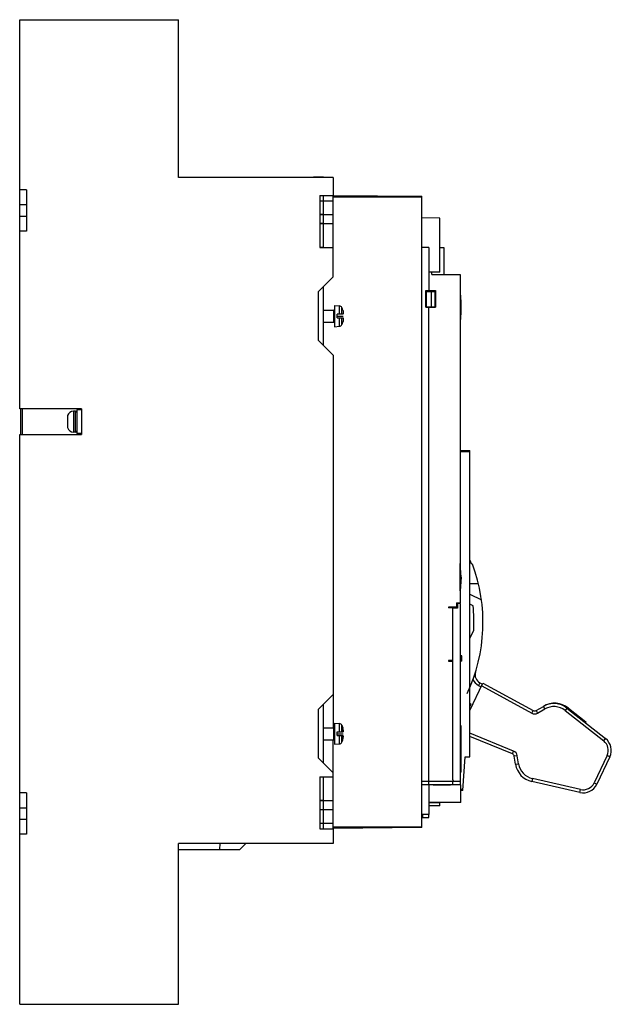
# Model space of a CAD drawing. Header units: millimetres. Extents: x 43 to 239, y 32 to 358.
import ezdxf

# ---------------------------------------------------------------- set-up
doc = ezdxf.new("R2010")
doc.units = ezdxf.units.MM
doc.header["$LTSCALE"] = 25.349531
doc.layers.get('0').update_dxf_attribs({"linetype": 'CONTINUOUS'})
doc.layers.add('INTFCLR_71428', color=7, linetype='CONTINUOUS')
doc.layers.add('INTFCLR_79', color=7, linetype='CONTINUOUS')

msp = doc.modelspace()

# ---------------------------------------------------------------- linework, layer by layer
at = {"color": 7, "linetype": 'Continuous'}
for p, q in [((43.2, 229.13), (43.2, 358.18)), ((43.2, 358.18), (95.9, 358.18)), ((95.9, 305.88), (95.9, 358.18)), ((147.2, 305.88), (95.9, 305.88)), ((144, 305.94), (140.6, 305.94)), ((147.2, 305.88), (147.2, 299.88)), ((45.4, 301.73), (43.2, 301.73)), ((45.4, 301.73), (45.4, 288.03)), ((142.7, 299.88), (142.7, 282.63)), ((142.7, 299.88), (147.2, 299.88)), ((147.2, 298.03), (142.7, 298.03)), ((144, 282.69), (144, 299.88)), ((147.2, 299.91), (176.5, 299.65)), ((147.2, 272.88), (147.2, 299.86)), ((176.5, 299.33), (147.2, 299.33)), ((176.5, 90.24), (176.5, 299.65)), ((45.4, 296.73), (43.2, 296.73)), ((43.2, 293.03), (45.4, 293.03)), ((142.7, 293.69), (144, 293.69)), ((142.7, 293.63), (147.2, 293.63)), ((182.5, 292.38), (176.5, 292.43)), ((182.5, 274.46), (182.5, 292.38)), ((45.4, 288.03), (43.2, 288.03)), ((144, 290.54), (142.7, 290.54)), ((147.2, 290.48), (142.7, 290.48)), ((144, 282.69), (142.7, 282.69)), ((142.7, 282.63), (147.2, 282.63)), ((178.85, 282.64), (176.5, 282.64)), ((178.85, 282.64), (178.85, 268.34)), ((182.5, 282.64), (183.85, 282.64)), ((183.85, 282.64), (183.85, 273.64)), ((182.5, 274.46), (178.85, 274.46)), ((179.85, 273.64), (179.85, 274.46)), ((147.2, 272.88), (142.2, 267.88)), ((179.85, 273.64), (189.25, 273.64)), ((189.25, 273.64), (189.25, 164.75)), ((142.2, 267.88), (142.2, 251.88)), ((144, 250.08), (144, 269.68)), ((177.85, 262.84), (177.85, 268.34)), ((177.85, 268.34), (181.05, 268.34)), ((178.05, 262.99), (178.05, 267.99)), ((178.05, 267.99), (180.97, 267.99)), ((179.73, 262.99), (179.73, 267.99)), ((180.97, 262.99), (180.97, 267.99)), ((181.05, 268.34), (181.05, 262.84)), ((189.35, 266.8), (189.35, 258.79)), ((144, 261.88), (147.4, 261.88)), ((147.4, 257.88), (147.4, 261.88)), ((147.6, 263.39), (147.6, 256.37)), ((147.6, 263.39), (149.25, 263.25)), ((149.25, 260.48), (149.25, 263.25)), ((150.06, 260.48), (150.06, 262.71)), ((150.37, 261.89), (150.34, 261.89)), ((177.85, 262.84), (181.05, 262.84)), ((178.05, 262.99), (180.97, 262.99)), ((178.85, 104.39), (178.85, 262.84)), ((148.5, 259.28), (148.5, 260.48)), ((150.5, 260.48), (148.5, 260.48)), ((148.5, 259.28), (150.5, 259.28)), ((149.25, 256.52), (149.25, 259.28)), ((150.06, 257.06), (150.06, 259.28)), ((150.5, 260.48), (150.5, 260.68)), ((150.5, 259.28), (150.5, 259.08)), ((144, 257.88), (147.4, 257.88)), ((147.6, 256.37), (149.25, 256.52)), ((150.35, 257.88), (150.37, 257.88)), ((142.2, 251.88), (147.2, 246.88)), ((147.2, 246.88), (147.2, 123.38)), ((63.7, 229.13), (43.2, 229.13)), ((43.6, 220.63), (43.6, 229.13)), ((44, 229.13), (44, 220.63)), ((62.2, 228.78), (62.2, 220.98)), ((63.7, 228.78), (62.2, 228.78)), ((63.7, 229.13), (63.7, 220.63)), ((59.1, 226.87), (59.1, 222.9)), ((61.04, 228.38), (61.04, 221.38)), ((61.7, 228.38), (61.04, 228.38)), ((61.7, 221.38), (61.7, 228.38)), ((43.2, 31.65), (43.2, 220.63)), ((43.2, 220.63), (63.7, 220.63)), ((61.7, 221.38), (61.04, 221.38)), ((63.7, 220.98), (62.2, 220.98)), ((189.25, 215.38), (192.5, 215.36)), ((192.5, 214.84), (189.25, 214.84)), ((192.5, 113.73), (192.5, 215.36)), ((189.31, 177.8), (189.25, 177.8)), ((189.61, 173.3), (189.31, 177.8)), ((189.31, 168.8), (189.31, 177.8)), ((192.5, 178.89), (192.95, 177.79)), ((192.95, 177.79), (193.31, 177.62)), ((189.61, 173.3), (189.31, 168.8)), ((195.31, 171.11), (192.5, 171.15)), ((189.31, 168.8), (189.25, 168.8)), ((192.5, 167.7), (196.32, 165.8)), ((188.05, 163.33), (185.35, 163.33)), ((185.35, 163.33), (185.35, 163.12)), ((188.05, 164.75), (189.25, 164.75)), ((188.05, 164.75), (188.05, 163.33)), ((189.35, 164.55), (188.35, 164.55)), ((188.35, 164.55), (188.35, 163.05)), ((189.35, 104.39), (189.35, 164.55)), ((193.54, 163.83), (192.5, 164.35)), ((186.85, 163.12), (185.35, 163.12)), ((186.85, 106.15), (186.85, 163.12)), ((188.35, 163.05), (186.85, 163.05)), ((192.5, 152.98), (193.78, 155.68)), ((192.5, 153.85), (192.83, 153.69)), ((189.85, 147.18), (189.35, 147.18)), ((189.85, 145.48), (189.85, 147.18)), ((186.85, 145.67), (185.35, 145.67)), ((185.35, 145.67), (185.35, 145.48)), ((185.35, 145.48), (186.85, 145.48)), ((189.85, 145.48), (189.35, 145.48)), ((192.5, 129.07), (196.83, 138.16)), ((195.8, 138.31), (195.33, 137.43)), ((195.33, 137.43), (196.25, 136.94)), ((195.8, 138.31), (196.68, 137.84)), ((196.4, 137.25), (212.99, 128.19)), ((196.83, 138.16), (213.47, 129.07)), ((147.2, 134.38), (142.2, 129.38)), ((144, 111.58), (144, 131.18)), ((192.94, 131.15), (192.5, 131.36)), ((142.2, 129.38), (142.2, 113.38)), ((212.99, 128.19), (213.47, 129.07)), ((214.45, 129.08), (216.87, 130.46)), ((214.45, 129.08), (214.94, 128.21)), ((214.94, 128.21), (217.36, 129.59)), ((217.36, 129.59), (216.87, 130.46)), ((224.67, 129.88), (224.05, 129.1)), ((224.05, 129.1), (236.86, 119.01)), ((224.67, 129.88), (237.48, 119.79)), ((225.17, 129.86), (230.98, 125.29)), ((147.6, 124.89), (149.25, 124.75)), ((147.6, 124.89), (147.6, 117.87)), ((149.25, 121.98), (149.25, 124.75)), ((150.06, 124.21), (150.37, 123.39)), ((150.06, 123.39), (150.06, 124.21)), ((230.98, 125.29), (230.85, 125.01)), ((144, 123.38), (147.4, 123.38)), ((147.4, 119.38), (147.4, 123.38)), ((148.5, 121.98), (150.5, 121.98)), ((148.5, 120.78), (148.5, 121.98)), ((150.06, 121.98), (150.06, 123.39)), ((150.34, 123.39), (150.37, 123.39)), ((150.5, 122.18), (150.5, 121.98)), ((189.65, 123.95), (189.35, 123.95)), ((189.47, 108.95), (189.47, 123.95)), ((189.65, 108.65), (189.65, 123.95)), ((206.98, 115.65), (192.5, 121.6)), ((144, 119.38), (147.4, 119.38)), ((147.2, 89.91), (147.2, 119.38)), ((147.6, 117.87), (149.25, 118.02)), ((148.5, 120.78), (150.5, 120.78)), ((149.25, 118.02), (149.25, 120.78)), ((150.06, 118.56), (150.06, 120.78)), ((150.06, 118.56), (150.37, 119.38)), ((150.37, 119.38), (150.35, 119.38)), ((150.5, 120.58), (150.5, 120.78)), ((206.6, 114.73), (192.5, 120.51)), ((236.86, 119.01), (237.48, 119.79)), ((206.6, 114.73), (206.98, 115.65)), ((142.2, 113.38), (147.2, 108.38)), ((190.1, 102.52), (190.88, 113.72)), ((190.88, 113.72), (192.5, 113.73)), ((208.2, 114.11), (207.21, 113.96)), ((207.63, 111.27), (207.21, 113.96)), ((207.63, 111.27), (208.62, 111.43)), ((208.62, 111.43), (208.2, 114.11)), ((238, 114.14), (233.68, 105.08)), ((238.9, 113.71), (234.58, 104.65)), ((238.9, 113.71), (238, 114.14)), ((189.65, 108.65), (189.35, 108.65)), ((189.65, 108.95), (189.47, 108.95)), ((142.7, 107.13), (147.2, 107.13)), ((142.7, 107.13), (142.7, 89.88)), ((144, 89.88), (144, 107.13)), ((176.5, 105.64), (187.35, 105.64)), ((180.35, 104.49), (186.05, 104.49)), ((180.35, 104.39), (180.35, 104.49)), ((186.85, 104.39), (186.85, 105.64)), ((187.35, 105.65), (189.35, 105.65)), ((213.23, 106.51), (213.01, 105.53)), ((228.97, 101.93), (213.01, 105.53)), ((229.19, 102.9), (213.23, 106.51)), ((233.68, 105.08), (234.58, 104.65)), ((45.4, 101.74), (43.2, 101.74)), ((45.4, 101.74), (45.4, 88.04)), ((189.45, 104.39), (176.5, 104.39)), ((178.95, 94.59), (178.95, 104.39)), ((189.45, 98.59), (189.45, 104.39)), ((189.45, 103.05), (190.14, 103.05)), ((190.1, 102.52), (189.45, 102.51)), ((228.97, 101.93), (229.19, 102.9)), ((142.7, 99.35), (144, 99.35)), ((142.7, 99.29), (147.2, 99.29)), ((189.45, 98.59), (178.95, 98.59)), ((182.5, 98.43), (178.95, 98.43)), ((182.5, 97.5), (182.5, 98.59)), ((45.4, 96.74), (43.2, 96.74)), ((144, 96.19), (142.7, 96.19)), ((147.2, 96.13), (142.7, 96.13)), ((182.5, 97.5), (178.95, 97.46)), ((43.2, 93.04), (45.4, 93.04)), ((142.7, 91.73), (147.2, 91.73)), ((178.95, 94.59), (176.5, 94.59)), ((176.75, 94.59), (176.75, 93.64)), ((176.75, 93.64), (178.85, 93.64)), ((178.85, 93.64), (178.85, 94.59)), ((142.7, 89.88), (147.2, 89.88)), ((147.2, 90.55), (176.5, 90.55)), ((176.5, 90.24), (147.2, 89.98)), ((147.2, 89.88), (147.2, 84.98)), ((45.4, 88.04), (43.2, 88.04)), ((147.2, 84.98), (95.9, 84.98)), ((95.9, 31.65), (95.9, 84.98)), ((109.55, 82.98), (109.68, 84.98)), ((116.22, 82.98), (118.22, 84.98)), ((116.23, 82.98), (118.23, 84.98)), ((95.9, 82.98), (116.22, 82.98)), ((43.2, 31.65), (95.9, 31.65))]:
    msp.add_line(p, q, dxfattribs=at)
for centre, radius, start, end in [((162.83, 262.8), 26.82, 351.4222, 8.5778), ((147.4, 262.08), 0.2, 270, 360), ((149.17, 262.25), 1, 27.1268, 85), ((146.5, 260.88), 4, 14.6148, 27.1158), ((147.4, 257.68), 0.2, 0, 90), ((149.17, 257.52), 1, 275, 332.8732), ((146.5, 258.88), 4, 332.8844, 345.5333), ((61.04, 226.38), 2, 90, 165.9302), ((61.7, 227.88), 0.5, 0, 90), ((61.04, 223.38), 2, 194.0698, 269.9996), ((61.7, 221.88), 0.5, 270, 360), ((141.84, 158.25), 55, 334.6686, 20.6289), ((141.84, 158.25), 52, 357.1744, 6.1664), ((197.2, 140.96), 3, 162.6617, 242.0467), ((197.2, 140.96), 4, 202.747, 242.0467), ((192.89, 296.45), 165.3, 269.8646, 270.0168), ((142.01, 158.7), 57.9, 330.712, 331.5841), ((220.59, 124.25), 7.24, 50.7587, 121.0553), ((220.34, 124.39), 7, 51.7646, 119.7619), ((213.95, 129.95), 2, 241.363, 299.7619), ((213.95, 129.95), 1, 241.363, 299.7619), ((220.34, 124.39), 6, 51.7646, 119.7619), ((149.17, 123.75), 1, 27.1268, 85), ((147.4, 123.58), 0.2, 270, 360), ((146.28, 122.28), 4.21, 9.2312, 15.2707), ((146.28, 122.28), 4.21, 9.2305, 15.2713), ((146.07, 122.25), 4.43, 5.3261, 9.2263), ((146.07, 122.25), 4.43, 5.3261, 9.2276), ((145.87, 122.23), 4.63, 3.9945, 5.3441), ((145.87, 122.23), 4.63, 3.9942, 5.3439), ((147.4, 119.18), 0.2, 0, 90), ((149.17, 119.02), 1, 275, 332.8732), ((146.28, 120.48), 4.22, 344.8727, 350.8542), ((146.28, 120.48), 4.21, 344.8721, 350.855), ((146.06, 120.52), 4.43, 350.8585, 354.6884), ((146.06, 120.52), 4.43, 350.8573, 354.6884), ((145.86, 120.54), 4.63, 354.671, 356.0404), ((145.86, 120.54), 4.63, 354.6711, 356.0407), ((234.39, 115.86), 4, 334.5227, 51.7646), ((234.39, 115.86), 5, 334.5227, 51.7646), ((206.22, 113.8), 1, 8.9425, 67.6979), ((206.22, 113.8), 2, 8.9425, 67.6979), ((214.55, 112.36), 7, 188.9425, 257.2785), ((214.55, 112.36), 6, 188.9425, 257.2785), ((187.75, 102.65), 2.51, 132.8669, 135.8783), ((187.35, 106.15), 0.5, 180, 270), ((230.07, 106.8), 5, 257.2785, 334.5227), ((230.07, 106.8), 4, 257.2785, 334.5227)]:
    msp.add_arc(centre, radius, start, end, dxfattribs=at)
for points, knots in [([(150.34, 261.89), (150.4, 261.7), (150.46, 261.4), (150.49, 260.99), (150.5, 260.79), (150.5, 260.68)], [0, 0, 0, 0, 0.499837, 0.749915, 1, 1, 1, 1]), ([(150.5, 259.08), (150.5, 258.98), (150.49, 258.78), (150.46, 258.38), (150.4, 258.08), (150.35, 257.88)], [0, 0, 0, 0, 0.250084, 0.50016, 1, 1, 1, 1])]:
    msp.add_open_spline(points, degree=3, knots=knots, dxfattribs=at)
for points in [[(192.5, 130.83), (192.64, 130.94), (192.79, 131.04), (192.94, 131.15)], [(150.5, 122.18), (150.5, 122.31), (150.49, 122.43), (150.48, 122.55)], [(150.48, 122.55), (150.49, 122.43), (150.5, 122.31), (150.5, 122.18)], [(150.48, 120.22), (150.49, 120.34), (150.5, 120.46), (150.5, 120.58)], [(150.5, 120.58), (150.5, 120.46), (150.49, 120.34), (150.48, 120.22)]]:
    msp.add_open_spline(points, degree=3, dxfattribs=at)
at = {"layer": 'INTFCLR_71428', "color": 254, "linetype": 'Continuous', "true_color": 0xf0ebaf}
msp.add_line((189.35, 262.8), (189.25, 262.8), dxfattribs=at)
at = {"layer": 'INTFCLR_79', "color": 254, "linetype": 'Continuous', "true_color": 0xf0ebaf}
for p, q in [((148.5, 259.88), (150.5, 259.88)), ((148.5, 121.38), (150.5, 121.38))]:
    msp.add_line(p, q, dxfattribs=at)

doc.saveas('drawing.dxf')
